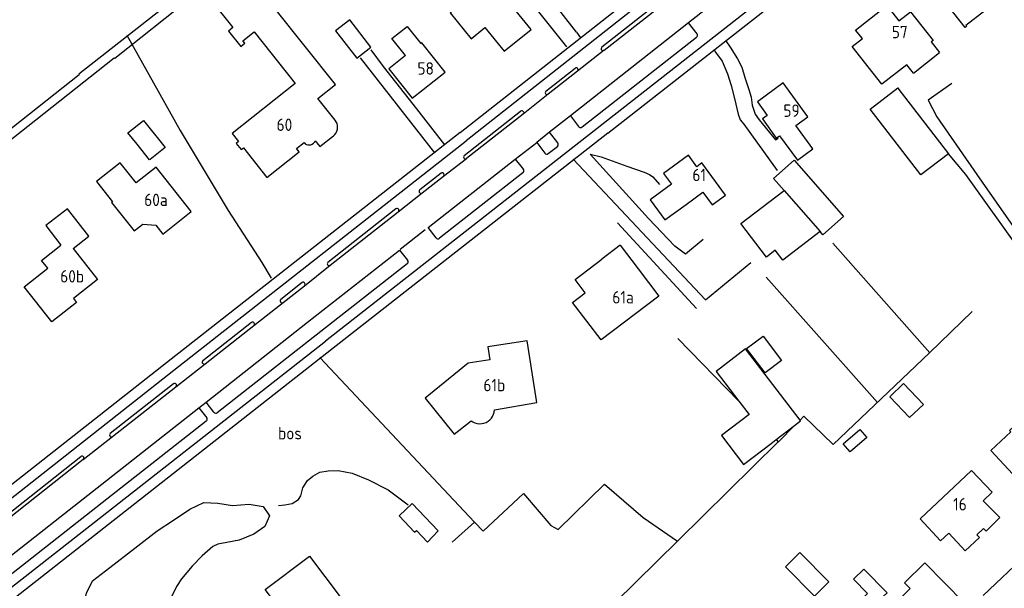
# Model space of a CAD drawing. Header units: metres. Extents: x 226218 to 240385, y 439369 to 449677.
# Tile 176 of 256: x 234783 to 234982, y 444237 to 444352. Entities that reach past the tile are written whole.
import ezdxf

# ---------------------------------------------------------------- set-up
doc = ezdxf.new("R2010")
doc.units = ezdxf.units.M
doc.header["$MEASUREMENT"] = 0
for name, color, linetype in [('BIJGEBOUW', 4, 'Continuous'), ('DAKRAND', 4, 'Continuous'), ('DAKRAND-BYG', 4, 'Continuous'), ('FUNKTIEAAND', 253, 'Continuous'), ('HEG', 253, 'Continuous'), ('HOOFDGEBOUW', 4, 'Continuous'), ('HUISNUMMER', 253, 'Continuous'), ('INSTEEKSLOOT', 153, 'Continuous'), ('KANTVERH', 253, 'Continuous'), ('KANTWATER', 153, 'Continuous'), ('MIDSLTGREPPEL', 253, 'Continuous'), ('OVERIGEAFSCH', 253, 'Continuous'), ('RASTER', 253, 'Continuous'), ('TUSSENMUUR', 253, 'Continuous')]:
    doc.layers.add(name, color=color, linetype=linetype)
doc.styles.get("Standard").update_dxf_attribs({"font": 'iso.shx'})

msp = doc.modelspace()

# ---------------------------------------------------------------- linework, layer by layer
at = {"layer": 'BIJGEBOUW'}
msp.add_line((234812.21, 444325.79), (234809.2, 444323.4), dxfattribs=at)
for points in [[(234806.56, 444326.47), (234804.72, 444328.79), (234807.86, 444331.29), (234812.21, 444325.79)], [(234809.2, 444323.4), (234809.07, 444323.3), (234806.56, 444326.47)]]:
    msp.add_lwpolyline(points, dxfattribs=at)
at = {"layer": 'DAKRAND'}
msp.add_line((234963.25, 444340.83), (234968.53, 444345.01), dxfattribs=at)
for points in [[(234860.76, 444344.36), (234858.01, 444347.81), (234861.09, 444350.27), (234863.84, 444346.82)], [(234806.39, 444318.66), (234803.17, 444322.72), (234798.4, 444318.94), (234801.62, 444314.88)], [(234914.4, 444318.42), (234910.11, 444315.28), (234913.1, 444311.2), (234917.39, 444314.34)], [(234793.66, 444305.45), (234796.8, 444307.94), (234792.49, 444313.45), (234788.13, 444310.05), (234791.2, 444306.1)], [(234961.33, 444231), (234958.6, 444228.31), (234952.57, 444234.43), (234953.98, 444235.82), (234951.14, 444238.7), (234953.22, 444240.75), (234957.93, 444235.97), (234957.17, 444235.22), (234959.03, 444233.33)]]:
    msp.add_lwpolyline(points, dxfattribs=at)
at = {"layer": 'DAKRAND-BYG'}
for p, q in [((234960.07, 444337.85), (234960.3, 444337.55)), ((234935.56, 444266.87), (234939.26, 444269.71)), ((234867.3, 444248.49), (234862.09, 444253.98)), ((234865.18, 444246.19), (234867.3, 444248.49))]:
    msp.add_line(p, q, dxfattribs=at)
for points in [[(234853.77, 444346.08), (234849.49, 444351.6), (234846.62, 444349.37), (234850.9, 444343.85), (234853.77, 444346.08)], [(234960.3, 444337.55), (234970.3, 444324.57), (234964.74, 444320.28), (234954.51, 444333.56), (234960.07, 444337.85)], [(234937.14, 444317.16), (234935.02, 444319.58), (234939.18, 444323.24), (234949.15, 444311.88), (234944.98, 444308.22), (234944.43, 444308.85)], [(234944.43, 444308.85), (234936.9, 444303.08), (234935.37, 444305.07), (234933.6, 444303.71), (234928.42, 444310.47), (234937.14, 444317.16)], [(234933.3, 444280.33), (234929.58, 444285.24), (234932.89, 444287.75), (234936.61, 444282.83), (234933.3, 444280.33)], [(234940.36, 444270.81), (234929.33, 444285.18), (234923.41, 444280.64), (234928.04, 444274.6)], [(234962.47, 444271.3), (234958.49, 444275.53), (234961.27, 444278.16), (234965.26, 444273.93), (234962.47, 444271.3)], [(234928.04, 444274.6), (234930.07, 444271.95), (234924.49, 444267.67), (234928.98, 444261.82)], [(234939.26, 444269.71), (234940.48, 444270.65), (234940.36, 444270.81)], [(234949.04, 444266.03), (234952.41, 444268.94), (234953.84, 444267.28), (234950.47, 444264.37), (234949.04, 444266.03)], [(234928.98, 444261.82), (234934.56, 444266.1), (234935.56, 444266.87)], [(234862.09, 444253.98), (234859.44, 444251.47), (234862.56, 444248.18), (234862.94, 444248.55), (234865.18, 444246.19)], [(234943.27, 444235.3), (234937.41, 444241.21), (234940.31, 444244.09), (234946.18, 444238.17), (234943.27, 444235.3)]]:
    msp.add_lwpolyline(points, dxfattribs=at)
at = {"layer": 'HEG'}
for points in [[(234868.79, 444360.83), (234876.26, 444367.38), (234893.2, 444346.14)], [(234835.08, 444253.54), (234836.38, 444253.7), (234837.87, 444253.99), (234839.17, 444254.77), (234839.59, 444255.53), (234840.05, 444257.15), (234840.96, 444258.59), (234842.03, 444259.49), (234843.46, 444260.27), (234845.11, 444260.6), (234847.13, 444260.63), (234849.96, 444260.1), (234853.25, 444258.77), (234857.22, 444256.7), (234861.29, 444253.71)]]:
    msp.add_lwpolyline(points, dxfattribs=at)
at = {"layer": 'HOOFDGEBOUW'}
for p, q in [((234904.06, 444306.09), (234900.39, 444303.31)), ((234904.06, 444306.09), (234907.69, 444301.31)), ((234907.69, 444301.31), (234911.86, 444295.83))]:
    msp.add_line(p, q, dxfattribs=at)
for points in [[(234828.6, 444361.7), (234820.37, 444355.16), (234820.65, 444354.81), (234821.52, 444355.5), (234825.87, 444350.02), (234825, 444349.33), (234827.49, 444346.19), (234828.34, 444346.86), (234827.93, 444347.37), (234830.19, 444349.16), (234838.46, 444338.73), (234825.73, 444328.63), (234827.03, 444327), (234826.57, 444326.64), (234827.56, 444325.39), (234828.02, 444325.76), (234832.77, 444319.76), (234839.3, 444324.95), (234838.77, 444325.61), (234840.27, 444326.8)], [(234846.56, 444331.31), (234843.05, 444335.73), (234846.59, 444338.54), (234834.4, 444353.9), (234835.2, 444354.54), (234835.48, 444354.19), (234835.83, 444354.47), (234830.22, 444361.54)], [(234982.05, 444359.39), (234976.68, 444355.19), (234978.05, 444353.45), (234977.78, 444353.24), (234977.64, 444353.41), (234973.83, 444350.43), (234973.97, 444350.25), (234973.7, 444350.04), (234969.11, 444355.91), (234969.38, 444356.12), (234969.52, 444355.94), (234971.61, 444357.57), (234967.93, 444362.27)], [(234886.09, 444349.63), (234880.37, 444356.68), (234877.83, 444354.62), (234875.43, 444357.59), (234869.77, 444353.01), (234874.02, 444347.77), (234876.78, 444350.01), (234880.66, 444345.23), (234886.09, 444349.63)], [(234950.89, 444346.2), (234952.95, 444347.8), (234951.59, 444349.53), (234957.89, 444354.46), (234960.32, 444351.36), (234962.68, 444353.21), (234967.2, 444347.44), (234966.84, 444347.16), (234968.53, 444345.01)], [(234860.76, 444344.36), (234857.39, 444341.68), (234862.05, 444335.78), (234868.74, 444341), (234864.01, 444346.96), (234863.84, 444346.82)], [(234963.25, 444340.83), (234961.91, 444342.53), (234956.86, 444338.57), (234950.89, 444346.2)], [(234942.96, 444325.53), (234939.52, 444330.24), (234941.94, 444332.01), (234936.95, 444338.84), (234931.76, 444335.05), (234933.76, 444332.31), (234932.76, 444331.58), (234935.57, 444327.73), (234936.21, 444328.2), (234939.82, 444323.24), (234942.96, 444325.53)], [(234846.23, 444328.2), (234846.5, 444328.47), (234846.73, 444328.78), (234846.9, 444329.13), (234847, 444329.5), (234847.04, 444329.88), (234847.02, 444330.26), (234846.93, 444330.64), (234846.77, 444330.99), (234846.56, 444331.31)], [(234840.27, 444326.8), (234840.49, 444326.59), (234840.75, 444326.44), (234841.04, 444326.35), (234841.34, 444326.33), (234841.64, 444326.38), (234841.92, 444326.5), (234842.17, 444326.68), (234842.36, 444326.91), (234842.5, 444327.18)], [(234842.5, 444327.18), (234843.45, 444325.99), (234846.23, 444328.2)], [(234917.39, 444314.34), (234920.76, 444316.81), (234922.62, 444314.26), (234925.31, 444316.23), (234920.57, 444322.7), (234919.56, 444321.95), (234917.87, 444324.26), (234912.83, 444320.57), (234914.4, 444318.42)], [(234801.62, 444314.88), (234801.43, 444314.72), (234805.98, 444308.99), (234807.76, 444310.37), (234810.36, 444310.12), (234811.77, 444308.33), (234817.5, 444312.88), (234810.4, 444321.84), (234806.39, 444318.66)], [(234793.66, 444305.45), (234798.61, 444299.16), (234793.73, 444295.32), (234794.35, 444294.53), (234789.38, 444290.63), (234783.81, 444297.72), (234788.53, 444301.44), (234787.29, 444303.02), (234791.2, 444306.1)], [(234911.86, 444295.83), (234900.22, 444286.98), (234894.46, 444294.55), (234897, 444296.47), (234894.95, 444299.17), (234900.39, 444303.31)], [(234878.71, 444272.86), (234887.26, 444274.39), (234885.28, 444286.81), (234877.36, 444285.57), (234877.76, 444283), (234873.39, 444282.3), (234864.69, 444275.22), (234870.58, 444267.98), (234873.96, 444270.69)], [(234982.62, 444268.74), (234988.13, 444273.84), (234995.6, 444265.81), (234994.13, 444264.41), (234994.83, 444263.67), (234992.32, 444261.29), (234991.61, 444262.03), (234990.15, 444260.65), (234987.33, 444263.63), (234983.33, 444259.9), (234978.9, 444264.65), (234982.92, 444268.41), (234982.62, 444268.74)], [(234873.96, 444270.69), (234874.35, 444270.44), (234874.76, 444270.25), (234875.2, 444270.12), (234875.66, 444270.07), (234876.12, 444270.09), (234876.57, 444270.18), (234877, 444270.34), (234877.4, 444270.56), (234877.76, 444270.84), (234878.07, 444271.17), (234878.33, 444271.55), (234878.52, 444271.97), (234878.65, 444272.41), (234878.71, 444272.86)], [(234970.39, 444247.99), (234973.66, 444244.44), (234976.57, 444247.12), (234976.06, 444247.67), (234977.36, 444248.91), (234977.9, 444248.37), (234980.7, 444251.16), (234977.33, 444254.54), (234979.14, 444256.26), (234974.98, 444260.64), (234964.59, 444250.86)], [(234970.39, 444247.99), (234968.68, 444246.42), (234964.59, 444250.86)], [(234853.92, 444226.68), (234845.02, 444219.96), (234832.44, 444236.6), (234841.34, 444243.33), (234853.92, 444226.68)], [(234959.03, 444233.33), (234962.59, 444236.84), (234961.47, 444237.98), (234965.53, 444241.98), (234973.5, 444233.9), (234969.69, 444230.15), (234970.57, 444229.26), (234966.76, 444225.5), (234961.33, 444231)]]:
    msp.add_lwpolyline(points, dxfattribs=at)
at = {"layer": 'INSTEEKSLOOT'}
msp.add_line((234977.33, 444235.43), (234989.86, 444247.32), dxfattribs=at)
at = {"layer": 'KANTVERH'}
for p, q in [((234928.01, 444370.51), (234872.98, 444327.17)), ((234871.79, 444328.87), (234920.94, 444367.57)), ((234901.56, 444328.7), (234950.96, 444367.38)), ((234919.52, 444361.13), (234900.37, 444346.06)), ((234900.83, 444345.45), (234919.98, 444360.51)), ((234937.48, 444359.46), (234900.35, 444330.41)), ((234802.06, 444343.84), (234819.26, 444357.52)), ((234813.12, 444354.96), (234794.82, 444340.62)), ((234921.92, 444354.13), (234917.85, 444350.95)), ((234917.85, 444350.95), (234894.02, 444332.2)), ((234919.58, 444348.73), (234917.85, 444350.95)), ((234895.26, 444349.1), (234896.07, 444347.98)), ((234896.39, 444329.96), (234919.48, 444348.06)), ((234900.83, 444345.45), (234895.46, 444341.21)), ((234751.54, 444304.02), (234801.94, 444343.94)), ((234801.94, 444343.94), (234802.06, 444343.84)), ((234851.59, 444343.94), (234866.56, 444324.77)), ((234794.82, 444340.62), (234794.9, 444340.51)), ((234889.06, 444337.17), (234894.98, 444341.82)), ((234895.46, 444341.21), (234889.55, 444336.56)), ((234794.9, 444340.51), (234748.08, 444303.42)), ((234889.55, 444336.56), (234884.47, 444332.56)), ((234872.61, 444324.22), (234883.97, 444333.17)), ((234884.47, 444332.56), (234873.07, 444323.6)), ((234894.02, 444332.2), (234889.82, 444328.89)), ((234894.02, 444332.2), (234895.66, 444330.07)), ((234871.79, 444328.87), (234812.51, 444282.35)), ((234900.35, 444330.41), (234844.58, 444286.74)), ((234901.56, 444328.7), (234845.77, 444285.03)), ((234889.82, 444328.89), (234887.23, 444326.8)), ((234891.5, 444326.76), (234889.82, 444328.89)), ((234813.97, 444280.88), (234872.98, 444327.17)), ((234882.86, 444323.48), (234887.23, 444326.8)), ((234887.23, 444326.8), (234888.83, 444324.69)), ((234889.54, 444324.58), (234891.4, 444326.05)), ((234865.28, 444309.69), (234882.86, 444323.48)), ((234868.4, 444320.01), (234873.07, 444323.6)), ((234882.86, 444323.48), (234884.52, 444321.38)), ((234867.92, 444320.64), (234863.63, 444317.25)), ((234864.11, 444316.64), (234868.4, 444320.01)), ((234884.45, 444320.69), (234867.63, 444307.5)), ((234859.29, 444312.84), (234864.11, 444316.64)), ((234858.82, 444313.46), (234845.08, 444302.64)), ((234845.55, 444302.05), (234859.29, 444312.84)), ((234859.65, 444305.33), (234864.71, 444309.27)), ((234866.91, 444307.58), (234865.28, 444309.69)), ((234840.95, 444290.54), (234859.51, 444305.13)), ((234859.51, 444305.13), (234861.16, 444303.05)), ((234840.33, 444297.93), (234845.55, 444302.05)), ((234861.07, 444302.35), (234841.17, 444286.73)), ((234839.86, 444298.55), (234835.56, 444295.15)), ((234836.04, 444294.55), (234840.33, 444297.93)), ((234830.14, 444289.91), (234836.04, 444294.55)), ((234829.66, 444290.53), (234819.85, 444282.8)), ((234820.31, 444282.19), (234830.14, 444289.91)), ((234820.5, 444274.45), (234840.95, 444290.54)), ((234765.98, 444225.16), (234844.58, 444286.74)), ((234845.77, 444285.03), (234773.74, 444228.59)), ((234841.17, 444286.73), (234822.76, 444272.29)), ((234812.51, 444282.35), (234773.7, 444251.84)), ((234814.38, 444277.53), (234820.31, 444282.19)), ((234773.86, 444249.32), (234813.97, 444280.88)), ((234813.91, 444278.14), (234801.15, 444268.1)), ((234801.62, 444267.51), (234814.38, 444277.53)), ((234799.45, 444257.91), (234819.04, 444273.3)), ((234819.04, 444273.3), (234820.5, 444274.45)), ((234819.04, 444273.3), (234820.66, 444271.25)), ((234822.05, 444272.41), (234820.5, 444274.45)), ((234820.54, 444270.58), (234801.42, 444255.58)), ((234795.71, 444262.87), (234801.62, 444267.51)), ((234773.67, 444246.46), (234795.24, 444263.44)), ((234795.71, 444262.87), (234774.14, 444245.85)), ((234770.2, 444234.94), (234799.45, 444257.91)), ((234801.42, 444255.58), (234772.46, 444232.9))]:
    msp.add_line(p, q, dxfattribs=at)
for points in [[(234895.26, 444349.1), (234884.3, 444363.23), (234885.55, 444364.21)], [(234919.48, 444348.06), (234919.59, 444348.2), (234919.65, 444348.38), (234919.65, 444348.56), (234919.58, 444348.73)], [(234925.36, 444347.33), (234926.27, 444346.05), (234927.77, 444343.7), (234928.63, 444342.01), (234929.24, 444339.95), (234930.06, 444337.54), (234930.49, 444335.96), (234930.72, 444334.37), (234931.03, 444333.34), (234931.32, 444332.58), (234932.09, 444331.43), (234935.42, 444327.39), (234935.93, 444327.73)], [(234853.74, 444345.5), (234856.23, 444342.15), (234862.96, 444333.64), (234868.58, 444326.36)], [(234900.37, 444346.06), (234900.27, 444345.93), (234900.23, 444345.76), (234900.26, 444345.6), (234900.37, 444345.47), (234900.52, 444345.39), (234900.68, 444345.39), (234900.83, 444345.45)], [(234923.06, 444345.53), (234923.31, 444345.07), (234924.66, 444343.24), (234925.75, 444340.71), (234926.48, 444338.3), (234927.14, 444335.72), (234927.9, 444332.52), (234928.31, 444331.37), (234929, 444330.52), (234935.76, 444321.19)], [(234895.46, 444341.21), (234895.56, 444341.34), (234895.59, 444341.51), (234895.55, 444341.67), (234895.45, 444341.8), (234895.3, 444341.88), (234895.13, 444341.88), (234894.98, 444341.82)], [(234971.03, 444338.71), (234966.25, 444335.4), (234967.96, 444332.02), (234977.71, 444317.93), (234983.27, 444310.09), (234987.15, 444304.81)], [(234889.06, 444337.17), (234888.97, 444337.03), (234888.94, 444336.87), (234888.98, 444336.71), (234889.09, 444336.58), (234889.23, 444336.51), (234889.4, 444336.5), (234889.55, 444336.56)], [(234884.47, 444332.56), (234884.57, 444332.7), (234884.6, 444332.87), (234884.56, 444333.04), (234884.45, 444333.17), (234884.3, 444333.24), (234884.13, 444333.24), (234883.97, 444333.17)], [(234895.66, 444330.07), (234895.77, 444329.93), (234895.91, 444329.85), (234896.08, 444329.83), (234896.25, 444329.86), (234896.39, 444329.96)], [(234891.4, 444326.05), (234891.52, 444326.2), (234891.58, 444326.39), (234891.58, 444326.58), (234891.5, 444326.76)], [(234888.83, 444324.69), (234888.98, 444324.56), (234889.17, 444324.49), (234889.36, 444324.5), (234889.54, 444324.58)], [(234872.61, 444324.22), (234872.5, 444324.09), (234872.46, 444323.93), (234872.49, 444323.76), (234872.6, 444323.62), (234872.75, 444323.54), (234872.92, 444323.54), (234873.07, 444323.6)], [(234920.79, 444307.23), (234917.23, 444304.31), (234915.07, 444305.94), (234909.77, 444311.52), (234897.99, 444324.47), (234900.2, 444323.91), (234905.43, 444322.02), (234908.91, 444320.84), (234909.97, 444320.4), (234910.68, 444319.87), (234911.99, 444318.36)], [(234970.25, 444324.53), (234973.79, 444320.34), (234985.04, 444304.56)], [(234868.4, 444320.01), (234868.5, 444320.15), (234868.53, 444320.31), (234868.5, 444320.47), (234868.39, 444320.61), (234868.25, 444320.69), (234868.08, 444320.7), (234867.92, 444320.64)], [(234884.45, 444320.69), (234884.56, 444320.84), (234884.61, 444321.02), (234884.6, 444321.21), (234884.52, 444321.38)], [(234863.63, 444317.25), (234863.53, 444317.11), (234863.49, 444316.95), (234863.53, 444316.78), (234863.63, 444316.65), (234863.78, 444316.57), (234863.95, 444316.57), (234864.11, 444316.64)], [(234859.29, 444312.84), (234859.39, 444312.97), (234859.42, 444313.14), (234859.39, 444313.3), (234859.29, 444313.43), (234859.14, 444313.51), (234858.97, 444313.52), (234858.82, 444313.46)], [(234866.91, 444307.58), (234867.03, 444307.47), (234867.18, 444307.4), (234867.34, 444307.39), (234867.49, 444307.42), (234867.63, 444307.5)], [(234861.07, 444302.35), (234861.2, 444302.49), (234861.26, 444302.68), (234861.25, 444302.88), (234861.16, 444303.05)], [(234845.08, 444302.64), (234844.98, 444302.51), (234844.94, 444302.34), (234844.98, 444302.18), (234845.09, 444302.05), (234845.24, 444301.98), (234845.4, 444301.98), (234845.55, 444302.05)], [(234840.33, 444297.93), (234840.44, 444298.07), (234840.48, 444298.23), (234840.44, 444298.4), (234840.34, 444298.54), (234840.19, 444298.61), (234840.02, 444298.62), (234839.86, 444298.55)], [(234835.56, 444295.15), (234835.47, 444295.01), (234835.44, 444294.85), (234835.48, 444294.7), (234835.58, 444294.57), (234835.73, 444294.5), (234835.89, 444294.49), (234836.04, 444294.55)], [(234830.14, 444289.91), (234830.23, 444290.04), (234830.26, 444290.21), (234830.22, 444290.36), (234830.12, 444290.49), (234829.98, 444290.57), (234829.81, 444290.59), (234829.66, 444290.53)], [(234819.85, 444282.8), (234819.74, 444282.67), (234819.7, 444282.51), (234819.73, 444282.34), (234819.84, 444282.21), (234819.98, 444282.13), (234820.15, 444282.12), (234820.31, 444282.19)], [(234814.38, 444277.53), (234814.48, 444277.66), (234814.52, 444277.82), (234814.49, 444277.99), (234814.38, 444278.12), (234814.23, 444278.2), (234814.07, 444278.21), (234813.91, 444278.14)], [(234820.54, 444270.58), (234820.67, 444270.72), (234820.74, 444270.89), (234820.73, 444271.08), (234820.66, 444271.25)], [(234822.05, 444272.41), (234822.19, 444272.27), (234822.38, 444272.2), (234822.58, 444272.21), (234822.76, 444272.29)], [(234801.15, 444268.1), (234801.05, 444267.97), (234801.01, 444267.8), (234801.05, 444267.64), (234801.15, 444267.51), (234801.3, 444267.44), (234801.47, 444267.44), (234801.62, 444267.51)], [(234795.71, 444262.87), (234795.8, 444263), (234795.83, 444263.15), (234795.79, 444263.31), (234795.69, 444263.43), (234795.54, 444263.5), (234795.38, 444263.5), (234795.24, 444263.44)]]:
    msp.add_lwpolyline(points, dxfattribs=at)
at = {"layer": 'KANTWATER'}
for points in [[(234795.7, 444233.11), (234796.36, 444235.91), (234797.59, 444238.35), (234801.06, 444241.07), (234806.11, 444244.95), (234810.65, 444248.44), (234813.92, 444250.6), (234817.21, 444252.8), (234820.06, 444254.16), (234822.87, 444254.02), (234825.82, 444253.57), (234829.2, 444253.84), (234832.02, 444253.38), (234833.32, 444251.48)], [(234833.32, 444251.48), (234832.33, 444249.32), (234830.12, 444247.79), (234827.2, 444246.58), (234824.65, 444246.11), (234822.84, 444245.74), (234821.88, 444245.28), (234819.71, 444243.39), (234817.71, 444241.31), (234815.52, 444238.76), (234814.55, 444237.24), (234813.58, 444235.3)]]:
    msp.add_lwpolyline(points, dxfattribs=at)
at = {"layer": 'MIDSLTGREPPEL'}
msp.add_lwpolyline([(234804.53, 444348.51), (234815.29, 444329.25), (234824.92, 444313.1), (234831.77, 444302.61), (234833.61, 444299.43)], dxfattribs=at)
at = {"layer": 'OVERIGEAFSCH'}
msp.add_line((234874.68, 444250.22), (234876.43, 444248.4), dxfattribs=at)
msp.add_lwpolyline([(234843.44, 444283.45), (234874.68, 444250.22), (234870.17, 444246.14)], dxfattribs=at)
at = {"layer": 'RASTER'}
for p, q in [((234903.52, 444310.59), (234919.47, 444293.34)), ((234946.98, 444306.52), (234966.55, 444284.41)), ((234933.53, 444299.65), (234955.98, 444274.36)), ((234915.72, 444287.25), (234928.04, 444274.6)), ((234935.56, 444266.87), (234935.98, 444266.44))]:
    msp.add_line(p, q, dxfattribs=at)
for points in [[(234894.55, 444323.47), (234921.28, 444295.09), (234930.44, 444302.64)], [(234947.05, 444265.86), (234966.52, 444284.38), (234975.11, 444292.75)], [(234940.36, 444270.81), (234941.12, 444271.57), (234947.04, 444265.86), (234947.05, 444265.86)], [(234935.98, 444266.44), (234936, 444266.45), (234939.26, 444269.71)], [(234808.49, 444200.59), (234829.01, 444173.62), (234846.13, 444151.93), (234860.52, 444165.93), (234890.16, 444195.1), (234877.47, 444208.83), (234915.77, 444246.5), (234935.98, 444266.44)], [(234876.43, 444248.4), (234884.57, 444255.99), (234890.04, 444249.55), (234891.58, 444248.7), (234900.89, 444257.91), (234908.72, 444251.15), (234915.61, 444246.34)]]:
    msp.add_lwpolyline(points, dxfattribs=at)
at = {"layer": 'TUSSENMUUR'}
msp.add_line((234937.14, 444317.16), (234944.43, 444308.85), dxfattribs=at)

# ---------------------------------------------------------------- texts
at = {"layer": 'FUNKTIEAAND'}
msp.add_text('bos', height=2.5, dxfattribs=at).set_placement((234835.02, 444266.91))
at = {"layer": 'HUISNUMMER'}
for s, p in [('57', (234958.89, 444347.87)), ('58', (234863.15, 444340.52)), ('59', (234937, 444332)), ('60', (234834.72, 444329.16)), ('61', (234918.64, 444319.03)), ('60a', (234808, 444314)), ('60b', (234791.05, 444298.57)), ('61a', (234902.48, 444294.34)), ('61b', (234876.47, 444276.62)), ('16', (234971.26, 444252.58))]:
    msp.add_text(s, height=2.5, dxfattribs=at).set_placement(p)

doc.saveas('drawing.dxf')
